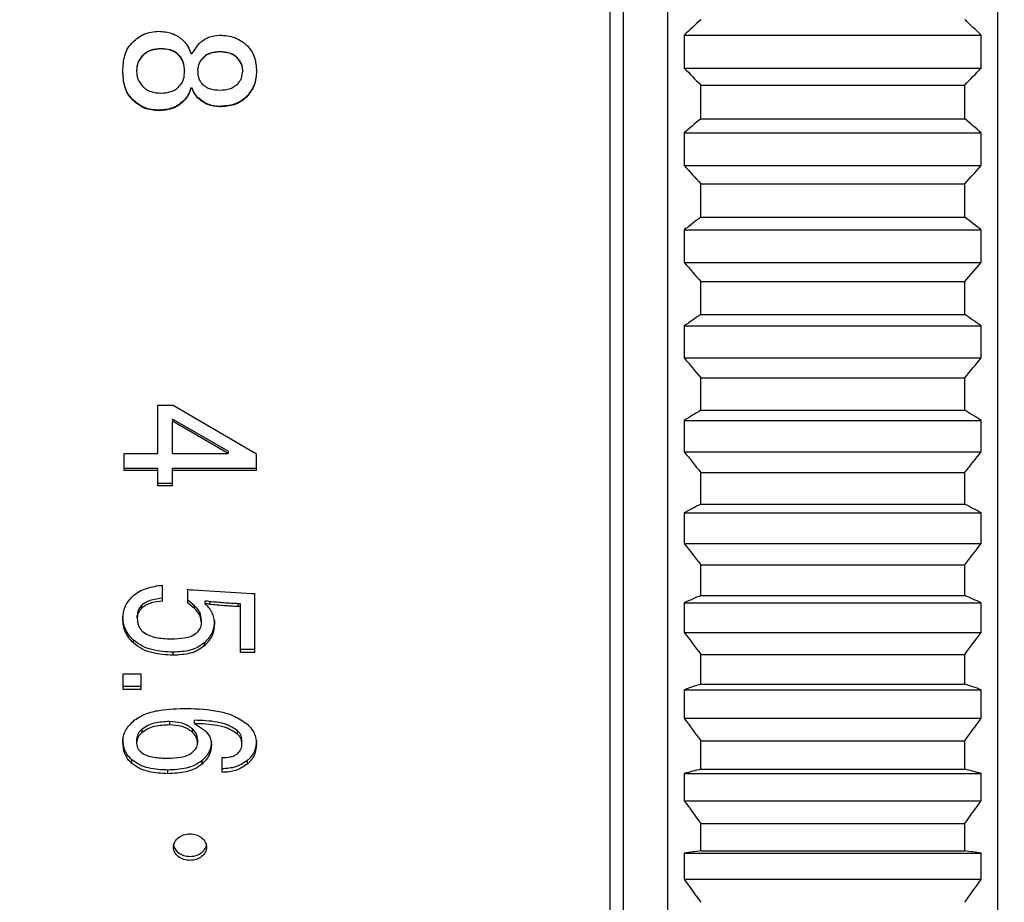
# Model space of a CAD drawing. Header units: millimetres. Extents: x 10 to 287, y 8 to 201.
# Tile 16 of 27: x 105 to 120, y 99 to 112. Entities that reach past the tile are written whole.
import ezdxf

# ---------------------------------------------------------------- set-up
doc = ezdxf.new("R2010")
doc.units = ezdxf.units.MM
doc.styles.add('SLDTEXTSTYLE2', font='TXT', dxfattribs={"width": 0.7, "bigfont": 'bigfont'})
doc.dimstyles.new('SLDDIMSTYLE2', dxfattribs={"dimtxt": 3.638021, "dimasz": 3, "dimexe": 0, "dimexo": 0.0625, "dimgap": 0.909505, "dimtad": 3, "dimdec": 0, "dimrnd": 1e-09, "dimzin": 12, "dimdsep": 46, "dimtxsty": 'SLDTEXTSTYLE2', "dimsah": 1, "dimcen": 0.09, "dimadec": 0, "dimazin": 3, "dimtfac": 1, "dimtdec": 3, "dimtofl": 0, "dimtmove": 0, "dimatfit": 3, "dimfxl": 1, "dimfrac": 2, "dimtolj": 1, "dimtzin": 12, "dimarcsym": 0})

# ---------------------------------------------------------------- blocks, each defined once
blk = doc.blocks.new('_D_2')
at = {"color": 7, "linetype": 'Continuous', "lineweight": 0, "transparency": 16777216}
for p, q in [((97.222, 134.684), (174.272, 134.684)), ((173.272, 134.684), (173.272, 90.705)), ((97.222, 90.705), (174.272, 90.705))]:
    blk.add_line(p, q, dxfattribs=at)
at = {"color": 7, "linetype": 'Continuous', "lineweight": 18, "transparency": 16777216}
for points in [[(173.272, 134.684), (172.772, 131.684), (173.772, 131.684)], [(173.272, 90.705), (173.772, 93.705), (172.772, 93.705)]]:
    blk.add_solid(points, dxfattribs=at)
at = {"color": 7, "linetype": 'Continuous', "lineweight": 18, "transparency": 16777216, "char_height": 3.175, "attachment_point": 1, "rotation": 90, "style": 'SLDTEXTSTYLE2'}
for s, insert in [('44', (169.18, 112.869)), ('%%c', (169.18, 108.847))]:
    blk.add_mtext(s, dxfattribs=dict(at, insert=insert))
blk = doc.blocks.new('_D_9')
at = {"color": 7, "linetype": 'Continuous', "lineweight": 0, "transparency": 16777216}
for p, q in [((115.072, 134.194), (164.272, 134.194)), ((163.272, 134.194), (163.272, 91.194)), ((115.072, 91.194), (164.272, 91.194))]:
    blk.add_line(p, q, dxfattribs=at)
at = {"color": 7, "linetype": 'Continuous', "lineweight": 18, "transparency": 16777216}
for points in [[(163.272, 134.194), (162.772, 131.194), (163.772, 131.194)], [(163.272, 91.194), (163.772, 94.194), (162.772, 94.194)]]:
    blk.add_solid(points, dxfattribs=at)
at = {"color": 7, "linetype": 'Continuous', "lineweight": 18, "transparency": 16777216, "char_height": 3.175, "attachment_point": 1, "rotation": 90, "style": 'SLDTEXTSTYLE2'}
for s, insert in [('43', (159.18, 112.869)), ('%%c', (159.18, 108.847))]:
    blk.add_mtext(s, dxfattribs=dict(at, insert=insert))

msp = doc.modelspace()

# ---------------------------------------------------------------- linework, layer by layer
at = {"color": 7, "linetype": 'Continuous', "lineweight": 25}
for p, q in [((114.0724, 94.0748), (114.0724, 134.1944)), ((114.2724, 94.248), (114.2724, 133.9944)), ((114.9424, 91.6944), (114.9424, 133.6944)), ((119.9424, 91.6944), (119.9424, 133.6944)), ((115.1924, 112.2027), (115.1924, 111.703)), ((115.1924, 112.2027), (119.6924, 112.2027)), ((119.6924, 111.703), (119.6924, 112.2027)), ((107.738, 111.9234), (107.8422, 112.0739)), ((107.2631, 111.9961), (107.2631, 111.9929)), ((107.5295, 111.9039), (107.5295, 111.9002)), ((107.7148, 111.9234), (107.738, 111.9234)), ((108.155, 111.95), (108.155, 111.9466)), ((106.9851, 111.8924), (106.9851, 111.8887)), ((107.9002, 111.8579), (107.9002, 111.8539)), ((108.4214, 111.8579), (108.4214, 111.8539)), ((106.6839, 111.6572), (106.6839, 111.6621)), ((106.8924, 111.6621), (106.8924, 111.6572)), ((107.6222, 111.6621), (107.6222, 111.6572)), ((107.8191, 111.6736), (107.8191, 111.6688)), ((108.5025, 111.6621), (108.5025, 111.6572)), ((108.711, 111.6572), (108.711, 111.6621)), ((115.1924, 111.703), (119.6924, 111.703)), ((107.738, 111.3973), (107.7148, 111.3973)), ((107.7148, 111.3912), (107.7148, 111.3973)), ((107.738, 111.3912), (107.7148, 111.3912)), ((107.738, 111.3912), (107.738, 111.3973)), ((115.4424, 110.9361), (115.4424, 111.4441)), ((115.4424, 111.4441), (119.4424, 111.4441)), ((119.4424, 110.9361), (119.4424, 111.4441)), ((106.8345, 111.2178), (106.8345, 111.2247)), ((107.599, 111.1947), (107.599, 111.2017)), ((107.8191, 111.2525), (107.8191, 111.2592)), ((108.5604, 111.2641), (108.5604, 111.2707)), ((107.2283, 111.0561), (107.2283, 111.0637)), ((108.155, 111.1138), (108.155, 111.1212)), ((115.4424, 110.9361), (119.4424, 110.9361)), ((115.1924, 110.7219), (115.1924, 110.2247)), ((115.1924, 110.7219), (119.6924, 110.7219)), ((119.6924, 110.2247), (119.6924, 110.7219)), ((115.1924, 110.2247), (119.6924, 110.2247)), ((115.4424, 109.4456), (115.4424, 109.9499)), ((115.4424, 109.9499), (119.4424, 109.9499)), ((119.4424, 109.4456), (119.4424, 109.9499)), ((115.4424, 109.4456), (119.4424, 109.4456)), ((115.1924, 109.2508), (115.1924, 108.7584)), ((115.1924, 109.2508), (119.6924, 109.2508)), ((119.6924, 108.7584), (119.6924, 109.2508)), ((115.1924, 108.7584), (119.6924, 108.7584)), ((115.4424, 107.971), (115.4424, 108.4691)), ((115.4424, 108.4691), (119.4424, 108.4691)), ((119.4424, 107.971), (119.4424, 108.4691)), ((115.4424, 107.971), (119.4424, 107.971)), ((115.1924, 107.7965), (115.1924, 107.3113)), ((115.1924, 107.7965), (119.6924, 107.7965)), ((119.6924, 107.3113), (119.6924, 107.7965)), ((115.1924, 107.3113), (119.6924, 107.3113)), ((115.4424, 106.5194), (115.4424, 107.0089)), ((115.4424, 107.0089), (119.4424, 107.0089)), ((119.4424, 106.5194), (119.4424, 107.0089)), ((107.2176, 106.5987), (107.4484, 106.5987)), ((107.2176, 105.8659), (107.2176, 106.5987)), ((107.4484, 106.5987), (108.711, 105.8586)), ((108.2824, 105.8977), (107.4368, 106.3842)), ((107.4368, 106.3842), (107.4368, 106.3547)), ((115.4424, 106.5194), (119.4424, 106.5194)), ((108.2824, 105.8659), (107.4368, 106.3547)), ((107.4368, 105.8659), (107.4368, 106.3547)), ((115.1924, 106.366), (115.1924, 105.8905)), ((115.1924, 106.366), (119.6924, 106.366)), ((119.6924, 105.8905), (119.6924, 106.366)), ((106.7071, 105.8659), (107.2176, 105.8659)), ((106.7071, 105.6065), (106.7071, 105.8659)), ((107.4368, 105.8659), (108.2824, 105.8659)), ((108.2824, 105.8977), (108.2824, 105.8659)), ((108.711, 105.6065), (108.711, 105.8586)), ((115.1924, 105.8905), (119.6924, 105.8905)), ((107.2176, 105.6395), (106.7071, 105.6395)), ((107.2176, 105.6065), (107.2176, 105.6395)), ((108.711, 105.6395), (107.4368, 105.6395)), ((107.4368, 105.6065), (107.4368, 105.6395)), ((107.2176, 105.6065), (106.7071, 105.6065)), ((107.2176, 105.3773), (107.2176, 105.6065)), ((107.4368, 105.3773), (107.4368, 105.6065)), ((108.711, 105.6065), (107.4368, 105.6065)), ((115.4424, 105.0978), (115.4424, 105.5764)), ((115.4424, 105.5764), (119.4424, 105.5764)), ((119.4424, 105.0978), (119.4424, 105.5764)), ((107.4368, 105.4114), (107.2176, 105.4114)), ((107.4368, 105.3773), (107.2176, 105.3773)), ((115.4424, 105.0978), (119.4424, 105.0978)), ((115.1924, 104.9663), (115.1924, 104.5027)), ((115.1924, 104.9663), (119.6924, 104.9663)), ((119.6924, 104.5027), (119.6924, 104.9663)), ((115.1924, 104.5027), (119.6924, 104.5027)), ((115.4424, 103.7133), (115.4424, 104.1785)), ((115.4424, 104.1785), (119.4424, 104.1785)), ((119.4424, 103.7133), (119.4424, 104.1785)), ((107.2863, 103.6301), (107.2863, 103.8724)), ((107.6685, 103.5986), (107.6685, 103.809)), ((107.7496, 103.7985), (108.6415, 103.7458)), ((108.6415, 103.7458), (108.6878, 103.7458)), ((108.6878, 102.85), (108.6878, 103.7458)), ((115.4424, 103.7133), (119.4424, 103.7133)), ((106.9735, 103.5252), (106.9735, 103.5678)), ((107.7727, 103.5574), (107.6685, 103.6409)), ((107.7727, 103.5147), (107.6685, 103.5986)), ((107.7727, 103.5147), (107.7727, 103.5574)), ((107.9349, 103.5881), (107.9349, 103.6304)), ((108.0044, 103.5776), (108.0044, 103.62)), ((108.4686, 103.5887), (108.433, 103.5887)), ((108.433, 103.5461), (108.433, 103.5887)), ((108.4686, 103.5461), (108.433, 103.5461)), ((108.4686, 103.5461), (108.4686, 103.5887)), ((108.4686, 102.85), (108.4686, 103.5461)), ((115.1924, 103.6043), (115.1924, 103.1549)), ((115.1924, 103.6043), (119.6924, 103.6043)), ((119.6924, 103.1549), (119.6924, 103.6043)), ((106.6839, 103.3579), (106.6839, 103.4013)), ((106.904, 103.3683), (106.904, 103.4117)), ((107.877, 103.2953), (107.877, 103.3391)), ((108.0739, 103.2953), (108.0739, 103.3391)), ((115.1924, 103.1549), (119.6924, 103.1549)), ((106.8461, 102.9944), (106.8461, 103.0395)), ((107.9233, 102.9531), (107.9233, 102.9984)), ((107.4484, 102.8088), (107.4484, 102.8548)), ((108.6878, 102.8957), (108.4686, 102.8957)), ((108.6878, 102.85), (108.4686, 102.85)), ((115.4424, 102.3725), (115.4424, 102.8222)), ((115.4424, 102.8222), (119.4424, 102.8222)), ((119.4424, 102.3725), (119.4424, 102.8222)), ((106.6878, 102.5287), (106.9619, 102.5287)), ((106.6878, 102.288), (106.6878, 102.5287)), ((106.9619, 102.288), (106.9619, 102.5287)), ((115.4424, 102.3725), (119.4424, 102.3725)), ((106.9619, 102.3364), (106.6878, 102.3364)), ((106.9619, 102.288), (106.6878, 102.288)), ((115.1924, 102.2866), (115.1924, 101.8536)), ((115.1924, 102.2866), (119.6924, 102.2866)), ((119.6924, 101.8536), (119.6924, 102.2866)), ((107.3905, 101.8045), (107.3905, 101.7536)), ((107.7727, 101.7736), (107.7727, 101.8244)), ((107.7727, 101.7736), (107.9233, 101.674)), ((115.1924, 101.8536), (119.6924, 101.8536)), ((106.9735, 101.6857), (106.9735, 101.6342)), ((107.738, 101.6955), (107.738, 101.6441)), ((108.4214, 101.6144), (108.4214, 101.6659)), ((106.6839, 101.4955), (106.6839, 101.5476)), ((106.8924, 101.5377), (106.8924, 101.4856)), ((107.8191, 101.5279), (107.8191, 101.4757)), ((108.0276, 101.4559), (108.0276, 101.5082)), ((108.4909, 101.4658), (108.4909, 101.518)), ((108.711, 101.4658), (108.711, 101.518)), ((115.4424, 101.082), (115.4424, 101.5139)), ((115.4424, 101.5139), (119.4424, 101.5139)), ((119.4424, 101.082), (119.4424, 101.5139)), ((106.8229, 101.171), (106.8229, 101.2246)), ((107.8886, 101.1612), (107.8886, 101.2148)), ((108.1897, 101.0344), (108.1897, 101.2591)), ((108.572, 101.1612), (108.572, 101.2148)), ((107.3673, 101.0149), (107.3673, 101.0693)), ((115.1924, 101.0196), (115.1924, 100.6051)), ((115.1924, 101.0196), (119.6924, 101.0196)), ((115.4424, 101.082), (119.4424, 101.082)), ((119.6924, 100.6051), (119.6924, 101.0196)), ((115.1924, 100.6051), (119.6924, 100.6051)), ((115.4424, 99.8481), (115.4424, 100.2601)), ((115.4424, 100.2601), (119.4424, 100.2601)), ((119.4424, 99.8481), (119.4424, 100.2601)), ((115.4424, 99.8481), (119.4424, 99.8481)), ((115.1924, 99.8095), (115.1924, 99.4155)), ((115.1924, 99.8095), (119.6924, 99.8095)), ((119.6924, 99.4155), (119.6924, 99.8095)), ((115.1924, 99.4155), (119.6924, 99.4155))]:
    msp.add_line(p, q, dxfattribs=at)
for points in [[(115.4424, 112.4351), (115.3587, 112.3577), (115.2754, 112.2803), (115.1924, 112.2027)], [(119.6924, 112.2027), (119.6093, 112.2803), (119.526, 112.3577), (119.4424, 112.4351)], [(115.1924, 111.703), (115.2754, 111.6165), (115.3587, 111.5302), (115.4424, 111.4441)], [(119.4424, 111.4441), (119.526, 111.5302), (119.6093, 111.6165), (119.6924, 111.703)], [(115.4424, 110.9361), (115.3587, 110.8648), (115.2754, 110.7934), (115.1924, 110.7219)], [(119.6924, 110.7219), (119.6093, 110.7934), (119.526, 110.8648), (119.4424, 110.9361)], [(115.1924, 110.2247), (115.2754, 110.1329), (115.3587, 110.0413), (115.4424, 109.9499)], [(119.4424, 109.9499), (119.526, 110.0413), (119.6093, 110.1329), (119.6924, 110.2247)], [(115.4424, 109.4456), (115.3587, 109.3808), (115.2754, 109.3159), (115.1924, 109.2508)], [(119.6924, 109.2508), (119.6093, 109.3159), (119.526, 109.3808), (119.4424, 109.4456)], [(115.1924, 108.7584), (115.2754, 108.6618), (115.3587, 108.5654), (115.4424, 108.4691)], [(119.4424, 108.4691), (119.526, 108.5654), (119.6093, 108.6618), (119.6924, 108.7584)], [(115.4424, 107.971), (115.3587, 107.9129), (115.2754, 107.8547), (115.1924, 107.7965)], [(119.6924, 107.7965), (119.6093, 107.8547), (119.526, 107.9129), (119.4424, 107.971)], [(115.1924, 107.3113), (115.2754, 107.2103), (115.3587, 107.1095), (115.4424, 107.0089)], [(119.4424, 107.0089), (119.526, 107.1095), (119.6093, 107.2103), (119.6924, 107.3113)], [(115.4424, 106.5194), (115.3587, 106.4683), (115.2754, 106.4172), (115.1924, 106.366)], [(119.6924, 106.366), (119.6093, 106.4172), (119.526, 106.4683), (119.4424, 106.5194)], [(115.1924, 105.8905), (115.2754, 105.7856), (115.3587, 105.6809), (115.4424, 105.5764)], [(119.4424, 105.5764), (119.526, 105.6809), (119.6093, 105.7856), (119.6924, 105.8905)], [(115.4424, 105.0978), (115.3587, 105.0541), (115.2754, 105.0102), (115.1924, 104.9663)], [(119.6924, 104.9663), (119.6093, 105.0102), (119.526, 105.0541), (119.4424, 105.0978)], [(115.1924, 104.5027), (115.2754, 104.3945), (115.3587, 104.2864), (115.4424, 104.1785)], [(119.4424, 104.1785), (119.526, 104.2864), (119.6093, 104.3945), (119.6924, 104.5027)], [(115.4424, 103.7133), (115.3587, 103.677), (115.2754, 103.6407), (115.1924, 103.6043)], [(119.6924, 103.6043), (119.6093, 103.6407), (119.526, 103.677), (119.4424, 103.7133)], [(115.1924, 103.1549), (115.2754, 103.0438), (115.3587, 102.9329), (115.4424, 102.8222)], [(119.4424, 102.8222), (119.526, 102.9329), (119.6093, 103.0438), (119.6924, 103.1549)], [(115.4424, 102.3725), (115.3587, 102.3439), (115.2754, 102.3153), (115.1924, 102.2866)], [(119.6924, 102.2866), (119.6093, 102.3153), (119.526, 102.3439), (119.4424, 102.3725)], [(115.1924, 101.8536), (115.2754, 101.7401), (115.3587, 101.6269), (115.4424, 101.5139)], [(119.4424, 101.5139), (119.526, 101.6269), (119.6093, 101.7401), (119.6924, 101.8536)], [(115.4424, 101.082), (115.3587, 101.0613), (115.2754, 101.0405), (115.1924, 101.0196)], [(119.6924, 101.0196), (119.6093, 101.0405), (119.526, 101.0613), (119.4424, 101.082)], [(115.1924, 100.6051), (115.2754, 100.4899), (115.3587, 100.3749), (115.4424, 100.2601)], [(119.4424, 100.2601), (119.526, 100.3749), (119.6093, 100.4899), (119.6924, 100.6051)], [(115.4424, 99.8481), (115.3587, 99.8353), (115.2754, 99.8224), (115.1924, 99.8095)], [(119.6924, 99.8095), (119.6093, 99.8224), (119.526, 99.8353), (119.4424, 99.8481)], [(115.1924, 99.4155), (115.2754, 99.2991), (115.3587, 99.1829), (115.4424, 99.0669)], [(119.4424, 99.0669), (119.526, 99.1829), (119.6093, 99.2991), (119.6924, 99.4155)]]:
    msp.add_open_spline(points, degree=3, dxfattribs=at)
for points, knots in [([(106.8345, 112.0971), (106.8917, 112.1445), (107.0062, 112.2394), (107.1543, 112.2526), (107.2283, 112.2592)], [0, 0, 0, 0, 0.4999295, 1, 1, 1, 1]), ([(107.2283, 112.2592), (107.2965, 112.2542), (107.3987, 112.2466), (107.5065, 112.1941), (107.562, 112.1552), (107.5867, 112.1319), (107.599, 112.1202)], [0, 0, 0, 0, 0.4990771, 0.7493682, 0.8746545, 1, 1, 1, 1]), ([(107.8422, 112.0739), (107.8877, 112.1113), (107.9788, 112.1862), (108.0962, 112.1962), (108.155, 112.2013)], [0, 0, 0, 0, 0.4997587, 1, 1, 1, 1]), ([(108.155, 112.2013), (108.2321, 112.1952), (108.3479, 112.1862), (108.4679, 112.1233), (108.5303, 112.0788), (108.5581, 112.0524), (108.572, 112.0392)], [0, 0, 0, 0, 0.4989691, 0.7493181, 0.8746349, 1, 1, 1, 1]), ([(106.6839, 111.6572), (106.6888, 111.7369), (106.696, 111.8564), (106.7569, 112.0059), (106.8086, 112.0667), (106.8345, 112.0971)], [0, 0, 0, 0, 0.4996424, 0.7499026, 1, 1, 1, 1]), ([(107.599, 112.1202), (107.6255, 112.0916), (107.6783, 112.0343), (107.7027, 111.9603), (107.7148, 111.9234)], [0, 0, 0, 0, 0.5005679, 1, 1, 1, 1]), ([(107.2631, 111.9961), (107.2121, 111.9922), (107.1357, 111.9864), (107.0427, 111.9423), (107.0043, 111.909), (106.9851, 111.8924)], [0, 0, 0, 0, 0.4996269, 0.7499381, 1, 1, 1, 1]), ([(107.2631, 111.9929), (107.2121, 111.9889), (107.1356, 111.9831), (107.0426, 111.9388), (107.0043, 111.9054), (106.9851, 111.8887)], [0, 0, 0, 0, 0.4993212, 0.7496698, 1, 1, 1, 1]), ([(107.5295, 111.9039), (107.5111, 111.9196), (107.4744, 111.951), (107.384, 111.9886), (107.3115, 111.9931), (107.2631, 111.9961)], [0, 0, 0, 0, 0.2498377, 0.5001216, 1, 1, 1, 1]), ([(107.5295, 111.9002), (107.5112, 111.916), (107.4744, 111.9475), (107.3841, 111.9853), (107.3115, 111.9898), (107.2631, 111.9929)], [0, 0, 0, 0, 0.2501061, 0.5004097, 1, 1, 1, 1]), ([(107.6222, 111.6621), (107.6185, 111.7065), (107.6131, 111.7732), (107.5741, 111.8543), (107.5444, 111.8874), (107.5295, 111.9039)], [0, 0, 0, 0, 0.4988194, 0.749289, 1, 1, 1, 1]), ([(107.6222, 111.6572), (107.6185, 111.7018), (107.6131, 111.7688), (107.5742, 111.8503), (107.5444, 111.8836), (107.5295, 111.9002)], [0, 0, 0, 0, 0.4991328, 0.7495666, 1, 1, 1, 1]), ([(108.155, 111.95), (108.1085, 111.9467), (108.0387, 111.9417), (107.9527, 111.9037), (107.9177, 111.8731), (107.9002, 111.8579)], [0, 0, 0, 0, 0.4996177, 0.7499473, 1, 1, 1, 1]), ([(108.155, 111.9466), (108.1085, 111.9432), (108.0387, 111.9382), (107.9526, 111.9), (107.9177, 111.8693), (107.9002, 111.8539)], [0, 0, 0, 0, 0.4993183, 0.7496744, 1, 1, 1, 1]), ([(108.4214, 111.8579), (108.403, 111.8735), (108.3663, 111.9049), (108.2759, 111.9425), (108.2033, 111.947), (108.155, 111.95)], [0, 0, 0, 0, 0.2498377, 0.5001216, 1, 1, 1, 1]), ([(108.4214, 111.8539), (108.403, 111.8697), (108.3663, 111.9012), (108.276, 111.939), (108.2034, 111.9435), (108.155, 111.9466)], [0, 0, 0, 0, 0.2501061, 0.5004097, 1, 1, 1, 1]), ([(108.572, 112.0392), (108.5949, 112.0129), (108.6408, 111.9603), (108.6986, 111.8316), (108.706, 111.7269), (108.711, 111.6572)], [0, 0, 0, 0, 0.2502504, 0.500581, 1, 1, 1, 1]), ([(106.9851, 111.8924), (106.9577, 111.8588), (106.9029, 111.7916), (106.8959, 111.7052), (106.8924, 111.6621)], [0, 0, 0, 0, 0.5000202, 1, 1, 1, 1]), ([(106.9851, 111.8887), (106.9577, 111.8549), (106.9028, 111.7873), (106.8959, 111.7006), (106.8924, 111.6572)], [0, 0, 0, 0, 0.4997002, 1, 1, 1, 1]), ([(107.9002, 111.8579), (107.8885, 111.8451), (107.8651, 111.8198), (107.829, 111.76), (107.823, 111.7081), (107.8191, 111.6736)], [0, 0, 0, 0, 0.251158, 0.5017635, 1, 1, 1, 1]), ([(107.9002, 111.8539), (107.8885, 111.8412), (107.8651, 111.8157), (107.8289, 111.7556), (107.823, 111.7035), (107.8191, 111.6688)], [0, 0, 0, 0, 0.2508865, 0.5014178, 1, 1, 1, 1]), ([(108.5025, 111.6621), (108.5015, 111.6802), (108.4995, 111.7164), (108.4798, 111.7872), (108.4447, 111.8296), (108.4214, 111.8579)], [0, 0, 0, 0, 0.2505914, 0.500908, 1, 1, 1, 1]), ([(108.5025, 111.6572), (108.5015, 111.6754), (108.4995, 111.7118), (108.4798, 111.7829), (108.4447, 111.8255), (108.4214, 111.8539)], [0, 0, 0, 0, 0.2507912, 0.501227, 1, 1, 1, 1]), ([(106.8345, 111.2247), (106.8086, 111.2549), (106.7569, 111.3152), (106.696, 111.4638), (106.6888, 111.5828), (106.6839, 111.6621)], [0, 0, 0, 0, 0.2503653, 0.5006425, 1, 1, 1, 1]), ([(106.8345, 111.2178), (106.8086, 111.2481), (106.7569, 111.3088), (106.696, 111.4581), (106.6888, 111.5776), (106.6839, 111.6572)], [0, 0, 0, 0, 0.2500974, 0.5003576, 1, 1, 1, 1]), ([(106.8924, 111.6572), (106.8959, 111.6139), (106.9028, 111.5272), (106.9577, 111.4596), (106.9851, 111.4259)], [0, 0, 0, 0, 0.5002989, 1, 1, 1, 1]), ([(107.5411, 111.4259), (107.5548, 111.4419), (107.5822, 111.4738), (107.6155, 111.5521), (107.6195, 111.6152), (107.6222, 111.6572)], [0, 0, 0, 0, 0.2501386, 0.5003851, 1, 1, 1, 1]), ([(107.8191, 111.6688), (107.8196, 111.65), (107.8205, 111.6124), (107.8322, 111.5573), (107.8518, 111.5037), (107.8763, 111.4749), (107.8886, 111.4606)], [0, 0, 0, 0, 0.250267, 0.5002811, 0.750115, 1, 1, 1, 1]), ([(108.4214, 111.4606), (108.4336, 111.4741), (108.458, 111.5012), (108.4937, 111.5658), (108.499, 111.6207), (108.5025, 111.6572)], [0, 0, 0, 0, 0.250739, 0.5011159, 1, 1, 1, 1]), ([(108.711, 111.6621), (108.7061, 111.589), (108.6963, 111.443), (108.6057, 111.3281), (108.5604, 111.2707)], [0, 0, 0, 0, 0.5003886, 1, 1, 1, 1]), ([(108.711, 111.6572), (108.7061, 111.5838), (108.6963, 111.4373), (108.6057, 111.3217), (108.5604, 111.2641)], [0, 0, 0, 0, 0.5006963, 1, 1, 1, 1]), ([(107.8886, 111.4606), (107.9068, 111.4451), (107.9436, 111.4139), (108.0336, 111.3754), (108.1066, 111.371), (108.155, 111.3681)], [0, 0, 0, 0, 0.2472648, 0.5002916, 1, 1, 1, 1]), ([(108.155, 111.3681), (108.2034, 111.371), (108.2762, 111.3754), (108.3663, 111.4138), (108.4031, 111.4451), (108.4214, 111.4606)], [0, 0, 0, 0, 0.4996982, 0.7518756, 1, 1, 1, 1]), ([(106.9851, 111.4259), (107.0043, 111.4092), (107.0426, 111.3758), (107.1356, 111.3316), (107.2121, 111.3258), (107.2631, 111.3219)], [0, 0, 0, 0, 0.2503302, 0.5006784, 1, 1, 1, 1]), ([(107.2631, 111.3219), (107.3141, 111.3257), (107.3909, 111.3314), (107.4838, 111.376), (107.5221, 111.4094), (107.5411, 111.4259)], [0, 0, 0, 0, 0.4993344, 0.7521359, 1, 1, 1, 1]), ([(107.7148, 111.3973), (107.7027, 111.3607), (107.6844, 111.3057), (107.6385, 111.2436), (107.6122, 111.2157), (107.599, 111.2017)], [0, 0, 0, 0, 0.4987376, 0.7492274, 1, 1, 1, 1]), ([(107.7148, 111.3912), (107.7027, 111.3545), (107.6844, 111.2993), (107.6385, 111.2369), (107.6122, 111.2088), (107.599, 111.1947)], [0, 0, 0, 0, 0.4990275, 0.7494372, 1, 1, 1, 1]), ([(107.8191, 111.2592), (107.8013, 111.2796), (107.7746, 111.3103), (107.7505, 111.3588), (107.7422, 111.3845), (107.738, 111.3973)], [0, 0, 0, 0, 0.499797, 0.7498827, 1, 1, 1, 1]), ([(107.8191, 111.2525), (107.8013, 111.273), (107.7746, 111.3038), (107.7505, 111.3526), (107.7422, 111.3783), (107.738, 111.3912)], [0, 0, 0, 0, 0.4995415, 0.7497029, 1, 1, 1, 1]), ([(107.2283, 111.0637), (107.1544, 111.0704), (107.0065, 111.0838), (106.8918, 111.1778), (106.8345, 111.2247)], [0, 0, 0, 0, 0.5003923, 1, 1, 1, 1]), ([(107.2283, 111.0561), (107.1544, 111.0628), (107.0064, 111.0763), (106.8918, 111.1707), (106.8345, 111.2178)], [0, 0, 0, 0, 0.5000692, 1, 1, 1, 1]), ([(107.599, 111.2017), (107.5736, 111.1794), (107.5226, 111.1347), (107.3983, 111.0767), (107.2963, 111.0689), (107.2283, 111.0637)], [0, 0, 0, 0, 0.250049, 0.5004092, 1, 1, 1, 1]), ([(107.599, 111.1947), (107.5736, 111.1723), (107.5227, 111.1275), (107.3983, 111.0691), (107.2963, 111.0613), (107.2283, 111.0561)], [0, 0, 0, 0, 0.2503218, 0.5007166, 1, 1, 1, 1]), ([(108.155, 111.1212), (108.0918, 111.1269), (107.9656, 111.1384), (107.8679, 111.219), (107.8191, 111.2592)], [0, 0, 0, 0, 0.5003558, 1, 1, 1, 1]), ([(108.155, 111.1138), (108.0918, 111.1196), (107.9655, 111.1312), (107.8679, 111.2121), (107.8191, 111.2525)], [0, 0, 0, 0, 0.50003, 1, 1, 1, 1]), ([(108.5604, 111.2707), (108.5325, 111.2464), (108.4767, 111.1978), (108.3405, 111.1351), (108.2292, 111.1268), (108.155, 111.1212)], [0, 0, 0, 0, 0.2501307, 0.5004215, 1, 1, 1, 1]), ([(108.5604, 111.2641), (108.5325, 111.2396), (108.4768, 111.1908), (108.3406, 111.1278), (108.2292, 111.1194), (108.155, 111.1138)], [0, 0, 0, 0, 0.2504025, 0.5007258, 1, 1, 1, 1]), ([(106.8345, 103.7037), (106.866, 103.7283), (106.9291, 103.7774), (107.0813, 103.8413), (107.2043, 103.8599), (107.2863, 103.8724)], [0, 0, 0, 0, 0.2499039, 0.5001242, 1, 1, 1, 1]), ([(106.6839, 103.3579), (106.6893, 103.4224), (106.7001, 103.5514), (106.7897, 103.6529), (106.8345, 103.7037)], [0, 0, 0, 0, 0.5004393, 1, 1, 1, 1]), ([(107.6685, 103.809), (107.6818, 103.8062), (107.7085, 103.8005), (107.7359, 103.7992), (107.7496, 103.7985)], [0, 0, 0, 0, 0.5000255, 1, 1, 1, 1]), ([(106.9735, 103.5678), (106.9534, 103.5451), (106.9233, 103.511), (106.9062, 103.4548), (106.9048, 103.4261), (106.904, 103.4117)], [0, 0, 0, 0, 0.4988241, 0.7492978, 1, 1, 1, 1]), ([(107.2863, 103.6722), (107.2302, 103.665), (107.1461, 103.6542), (107.0397, 103.6161), (106.9956, 103.5839), (106.9735, 103.5678)], [0, 0, 0, 0, 0.5003879, 0.7505084, 1, 1, 1, 1]), ([(107.2863, 103.6301), (107.2302, 103.6228), (107.146, 103.6119), (107.0396, 103.5737), (106.9956, 103.5414), (106.9735, 103.5252)], [0, 0, 0, 0, 0.5001404, 0.7502714, 1, 1, 1, 1]), ([(107.877, 103.3391), (107.8722, 103.3802), (107.8625, 103.4625), (107.8027, 103.5258), (107.7727, 103.5574)], [0, 0, 0, 0, 0.4992607, 1, 1, 1, 1]), ([(108.0044, 103.62), (107.9931, 103.623), (107.9703, 103.6289), (107.9467, 103.6299), (107.9349, 103.6304)], [0, 0, 0, 0, 0.4999494, 1, 1, 1, 1]), ([(107.9349, 103.5881), (107.9739, 103.5452), (108.0516, 103.4595), (108.0665, 103.35), (108.0739, 103.2953)], [0, 0, 0, 0, 0.5008162, 1, 1, 1, 1]), ([(108.0044, 103.5776), (107.9931, 103.5807), (107.9704, 103.5868), (107.9468, 103.5877), (107.9349, 103.5881)], [0, 0, 0, 0, 0.4993866, 1, 1, 1, 1]), ([(108.433, 103.5887), (108.3614, 103.5926), (108.2183, 103.6003), (108.0757, 103.6134), (108.0044, 103.62)], [0, 0, 0, 0, 0.5000055, 1, 1, 1, 1]), ([(108.433, 103.5461), (108.3614, 103.55), (108.2183, 103.5578), (108.0757, 103.571), (108.0044, 103.5776)], [0, 0, 0, 0, 0.5000002, 1, 1, 1, 1]), ([(106.8461, 103.0395), (106.7982, 103.0921), (106.7024, 103.1972), (106.6901, 103.3333), (106.6839, 103.4013)], [0, 0, 0, 0, 0.4999918, 1, 1, 1, 1]), ([(106.9735, 103.5252), (106.9534, 103.5024), (106.9232, 103.4681), (106.9062, 103.4116), (106.9048, 103.3828), (106.904, 103.3683)], [0, 0, 0, 0, 0.4985166, 0.749105, 1, 1, 1, 1]), ([(107.877, 103.2953), (107.8722, 103.3366), (107.8625, 103.4193), (107.8027, 103.4829), (107.7727, 103.5147)], [0, 0, 0, 0, 0.4995957, 1, 1, 1, 1]), ([(106.8461, 102.9944), (106.7982, 103.0472), (106.7024, 103.153), (106.6901, 103.2896), (106.6839, 103.3579)], [0, 0, 0, 0, 0.4996728, 1, 1, 1, 1]), ([(106.904, 103.3683), (106.9069, 103.3321), (106.9113, 103.2777), (106.9452, 103.2112), (106.9718, 103.1841), (106.9851, 103.1705)], [0, 0, 0, 0, 0.4993711, 0.7495406, 1, 1, 1, 1]), ([(107.8075, 103.1498), (107.827, 103.1707), (107.8564, 103.2021), (107.8746, 103.2546), (107.8762, 103.2818), (107.877, 103.2953)], [0, 0, 0, 0, 0.4989136, 0.7492935, 1, 1, 1, 1]), ([(108.0739, 103.3391), (108.0685, 103.2751), (108.0577, 103.1472), (107.9681, 103.048), (107.9233, 102.9984)], [0, 0, 0, 0, 0.5001236, 1, 1, 1, 1]), ([(108.0739, 103.2953), (108.0685, 103.2311), (108.0577, 103.1027), (107.9681, 103.0029), (107.9233, 102.9531)], [0, 0, 0, 0, 0.5004393, 1, 1, 1, 1]), ([(106.9851, 103.1705), (107.0151, 103.1492), (107.0751, 103.1064), (107.2227, 103.0639), (107.3373, 103.0595), (107.4137, 103.0565)], [0, 0, 0, 0, 0.2495624, 0.4997213, 1, 1, 1, 1]), ([(107.4137, 103.0565), (107.483, 103.0587), (107.587, 103.0621), (107.7236, 103.0937), (107.7796, 103.1311), (107.8075, 103.1498)], [0, 0, 0, 0, 0.5005693, 0.7508403, 1, 1, 1, 1]), ([(107.4484, 102.8548), (107.3392, 102.8608), (107.1753, 102.8699), (106.9708, 102.9448), (106.8877, 103.008), (106.8461, 103.0395)], [0, 0, 0, 0, 0.4999267, 0.7501826, 1, 1, 1, 1]), ([(107.4484, 102.8088), (107.3392, 102.8149), (107.1752, 102.824), (106.9707, 102.8993), (106.8876, 102.9627), (106.8461, 102.9944)], [0, 0, 0, 0, 0.4996409, 0.7499156, 1, 1, 1, 1]), ([(107.9233, 102.9984), (107.8905, 102.9737), (107.8247, 102.9244), (107.6635, 102.8662), (107.5344, 102.8594), (107.4484, 102.8548)], [0, 0, 0, 0, 0.2497393, 0.4999788, 1, 1, 1, 1]), ([(107.9233, 102.9531), (107.8905, 102.9283), (107.8248, 102.8788), (107.6635, 102.8203), (107.5344, 102.8134), (107.4484, 102.8088)], [0, 0, 0, 0, 0.2500031, 0.5002603, 1, 1, 1, 1]), ([(106.8577, 101.8235), (106.9145, 101.8597), (107.0284, 101.9324), (107.3056, 101.9929), (107.5164, 101.9995), (107.6569, 102.0039)], [0, 0, 0, 0, 0.2491121, 0.4993702, 1, 1, 1, 1]), ([(107.6569, 102.0039), (107.8203, 101.9973), (108.0655, 101.9873), (108.3804, 101.8969), (108.5082, 101.808), (108.572, 101.7636)], [0, 0, 0, 0, 0.5001537, 0.7503548, 1, 1, 1, 1]), ([(106.6839, 101.4955), (106.6862, 101.5262), (106.6908, 101.5875), (106.7396, 101.7054), (106.8105, 101.7763), (106.8577, 101.8235)], [0, 0, 0, 0, 0.250291, 0.5006586, 1, 1, 1, 1]), ([(107.3905, 101.8045), (107.3152, 101.8008), (107.2023, 101.7953), (107.0601, 101.7479), (107.0024, 101.7064), (106.9735, 101.6857)], [0, 0, 0, 0, 0.5000827, 0.7503295, 1, 1, 1, 1]), ([(107.738, 101.6955), (107.7141, 101.7134), (107.6662, 101.749), (107.5494, 101.7949), (107.4541, 101.8007), (107.3905, 101.8045)], [0, 0, 0, 0, 0.2499662, 0.5002095, 1, 1, 1, 1]), ([(108.4214, 101.6659), (108.3758, 101.6962), (108.2845, 101.7571), (108.0603, 101.814), (107.8878, 101.8202), (107.7727, 101.8244)], [0, 0, 0, 0, 0.2492149, 0.4994235, 1, 1, 1, 1]), ([(108.4214, 101.6144), (108.3758, 101.6449), (108.2846, 101.7059), (108.0604, 101.7632), (107.8878, 101.7694), (107.7727, 101.7736)], [0, 0, 0, 0, 0.2494582, 0.4996563, 1, 1, 1, 1]), ([(108.572, 101.7636), (108.6131, 101.72), (108.6955, 101.6327), (108.7058, 101.5215), (108.711, 101.4658)], [0, 0, 0, 0, 0.499701, 1, 1, 1, 1]), ([(106.9735, 101.6857), (106.9624, 101.6754), (106.94, 101.655), (106.904, 101.6075), (106.8971, 101.5656), (106.8924, 101.5377)], [0, 0, 0, 0, 0.2513291, 0.5021582, 1, 1, 1, 1]), ([(106.9735, 101.6342), (106.9624, 101.6239), (106.94, 101.6034), (106.904, 101.5557), (106.897, 101.5136), (106.8924, 101.4856)], [0, 0, 0, 0, 0.2510605, 0.5018046, 1, 1, 1, 1]), ([(107.3905, 101.7536), (107.3152, 101.7499), (107.2022, 101.7444), (107.0601, 101.6967), (107.0024, 101.655), (106.9735, 101.6342)], [0, 0, 0, 0, 0.4998071, 0.7500661, 1, 1, 1, 1]), ([(107.738, 101.6441), (107.7141, 101.662), (107.6662, 101.6978), (107.5495, 101.7439), (107.4541, 101.7498), (107.3905, 101.7536)], [0, 0, 0, 0, 0.2502362, 0.5005115, 1, 1, 1, 1]), ([(107.8191, 101.5279), (107.8181, 101.5434), (107.8161, 101.5743), (107.7964, 101.6349), (107.7613, 101.6713), (107.738, 101.6955)], [0, 0, 0, 0, 0.2505914, 0.500908, 1, 1, 1, 1]), ([(107.8191, 101.4757), (107.8181, 101.4912), (107.8161, 101.5223), (107.7964, 101.5832), (107.7613, 101.6198), (107.738, 101.6441)], [0, 0, 0, 0, 0.2507912, 0.501227, 1, 1, 1, 1]), ([(107.9233, 101.674), (107.9538, 101.6421), (108.0149, 101.5785), (108.0233, 101.4968), (108.0276, 101.4559)], [0, 0, 0, 0, 0.4998684, 1, 1, 1, 1]), ([(108.4909, 101.518), (108.4881, 101.5454), (108.484, 101.5865), (108.4535, 101.6353), (108.4321, 101.6557), (108.4214, 101.6659)], [0, 0, 0, 0, 0.4986863, 0.7490521, 1, 1, 1, 1]), ([(108.4909, 101.4658), (108.4881, 101.4933), (108.484, 101.5346), (108.4535, 101.5837), (108.4321, 101.6041), (108.4214, 101.6144)], [0, 0, 0, 0, 0.4990146, 0.7493265, 1, 1, 1, 1]), ([(106.8229, 101.2246), (106.8, 101.2467), (106.7542, 101.2908), (106.6963, 101.3995), (106.6889, 101.4884), (106.6839, 101.5476)], [0, 0, 0, 0, 0.2505227, 0.500882, 1, 1, 1, 1]), ([(106.8229, 101.171), (106.8, 101.1932), (106.7542, 101.2376), (106.6963, 101.3467), (106.6889, 101.436), (106.6839, 101.4955)], [0, 0, 0, 0, 0.2502504, 0.500581, 1, 1, 1, 1]), ([(106.8924, 101.4856), (106.8932, 101.4719), (106.8946, 101.4446), (106.9117, 101.3914), (106.9418, 101.3591), (106.9619, 101.3377)], [0, 0, 0, 0, 0.2508948, 0.5014828, 1, 1, 1, 1]), ([(107.738, 101.3377), (107.7588, 101.3574), (107.79, 101.3869), (107.815, 101.4361), (107.8177, 101.4625), (107.8191, 101.4757)], [0, 0, 0, 0, 0.4997176, 0.7497544, 1, 1, 1, 1]), ([(108.0276, 101.5082), (108.0223, 101.453), (108.0118, 101.3427), (107.9297, 101.2574), (107.8886, 101.2148)], [0, 0, 0, 0, 0.4999797, 1, 1, 1, 1]), ([(108.4214, 101.318), (108.4418, 101.3394), (108.4724, 101.3714), (108.4885, 101.4249), (108.4901, 101.4522), (108.4909, 101.4658)], [0, 0, 0, 0, 0.4986202, 0.7491338, 1, 1, 1, 1]), ([(108.711, 101.518), (108.7057, 101.4619), (108.6978, 101.3775), (108.6444, 101.2901), (108.606, 101.2451), (108.5833, 101.2249), (108.572, 101.2148)], [0, 0, 0, 0, 0.4986296, 0.7490404, 0.8744614, 1, 1, 1, 1]), ([(108.711, 101.4658), (108.7057, 101.4094), (108.6978, 101.3246), (108.6445, 101.2369), (108.606, 101.1916), (108.5833, 101.1713), (108.572, 101.1612)], [0, 0, 0, 0, 0.4989473, 0.7493147, 0.8746289, 1, 1, 1, 1]), ([(106.9619, 101.3377), (106.9908, 101.3198), (107.0487, 101.2838), (107.1894, 101.2546), (107.2962, 101.2514), (107.3673, 101.2493)], [0, 0, 0, 0, 0.2491164, 0.4993878, 1, 1, 1, 1]), ([(107.3673, 101.2493), (107.433, 101.2515), (107.5315, 101.2549), (107.6596, 101.2863), (107.7119, 101.3206), (107.738, 101.3377)], [0, 0, 0, 0, 0.5003605, 0.750553, 1, 1, 1, 1]), ([(108.0276, 101.4559), (108.0223, 101.4005), (108.0119, 101.2897), (107.9297, 101.204), (107.8886, 101.1612)], [0, 0, 0, 0, 0.5002991, 1, 1, 1, 1]), ([(108.1897, 101.2591), (108.231, 101.2609), (108.2929, 101.2635), (108.373, 101.2848), (108.4053, 101.307), (108.4214, 101.318)], [0, 0, 0, 0, 0.5001215, 0.750326, 1, 1, 1, 1]), ([(107.3673, 101.0693), (107.2688, 101.0741), (107.1209, 101.0815), (106.9359, 101.1442), (106.8606, 101.1978), (106.8229, 101.2246)], [0, 0, 0, 0, 0.5000285, 0.7502481, 1, 1, 1, 1]), ([(107.3673, 101.0149), (107.2688, 101.0198), (107.1208, 101.0272), (106.9358, 101.0902), (106.8605, 101.1441), (106.8229, 101.171)], [0, 0, 0, 0, 0.4997469, 0.7499831, 1, 1, 1, 1]), ([(107.8886, 101.2148), (107.8525, 101.1894), (107.7802, 101.1386), (107.6027, 101.0802), (107.4615, 101.0736), (107.3673, 101.0693)], [0, 0, 0, 0, 0.2497264, 0.4999086, 1, 1, 1, 1]), ([(107.8886, 101.1612), (107.8525, 101.1357), (107.7802, 101.0846), (107.6028, 101.0259), (107.4615, 101.0193), (107.3673, 101.0149)], [0, 0, 0, 0, 0.2499885, 0.5001846, 1, 1, 1, 1]), ([(108.572, 101.2148), (108.5161, 101.1773), (108.4041, 101.102), (108.2613, 101.0931), (108.1897, 101.0886)], [0, 0, 0, 0, 0.4992467, 1, 1, 1, 1]), ([(108.572, 101.1612), (108.5161, 101.1235), (108.4042, 101.0479), (108.2613, 101.0389), (108.1897, 101.0344)], [0, 0, 0, 0, 0.4995605, 1, 1, 1, 1]), ([(107.7025, 99.7006), (107.7353, 99.7036), (107.8007, 99.7096), (107.8839, 99.7557), (107.9395, 99.8218), (107.959, 99.9006), (107.9395, 99.9796), (107.8839, 100.0469), (107.8006, 100.0918), (107.7025, 100.1077), (107.6044, 100.0919), (107.5212, 100.0469), (107.4656, 99.9796), (107.446, 99.9006), (107.4656, 99.8218), (107.5211, 99.7557), (107.6043, 99.7095), (107.6697, 99.7036), (107.7025, 99.7006)], [0, 0, 0, 0, 0.0625875, 0.1249994, 0.1874967, 0.2499988, 0.3124961, 0.3749981, 0.4375369, 0.4999771, 0.5624013, 0.6249765, 0.6874739, 0.7499758, 0.812473, 0.8749752, 0.9374214, 1, 1, 1, 1]), ([(107.4525, 99.9601), (107.4563, 99.934), (107.4638, 99.8816), (107.5217, 99.8158), (107.6043, 99.77), (107.6698, 99.764), (107.7025, 99.761)], [0, 0, 0, 0, 0.2494122, 0.4992058, 0.7494455, 1, 1, 1, 1]), ([(107.7025, 99.761), (107.7352, 99.764), (107.8004, 99.7699), (107.8846, 99.8159), (107.9365, 99.8813), (107.9589, 99.9346), (107.9525, 99.9602), (107.9525, 99.9602)], [0, 0, 0, 0, 0.2505219, 0.500729, 0.7504899, 0.999935, 1, 1, 1, 1])]:
    msp.add_open_spline(points, degree=3, knots=knots, dxfattribs=at)

# ---------------------------------------------------------------- dimensions: what is measured, and where the dimension line sits
at = {"color": 7, "linetype": 'Continuous', "lineweight": 18}
for base, p1, p2, picture, middle in [((173.2724, 90.7052), (96.2224, 134.6836), (96.2224, 90.7052), '_D_2', (173.2724, 112.9745)), ((163.2724, 91.1944), (114.0724, 134.1944), (114.0724, 91.1944), '_D_9', (163.2724, 112.9745))]:
    dim = msp.add_linear_dim(base=base, p1=p1, p2=p2, angle=90, text='%%c<>', dimstyle='SLDDIMSTYLE2', dxfattribs=at)
    dim.commit()
    dim.dimension.update_dxf_attribs({"geometry": picture, "text_midpoint": middle, "dimtype": 160})

doc.saveas('drawing.dxf')
